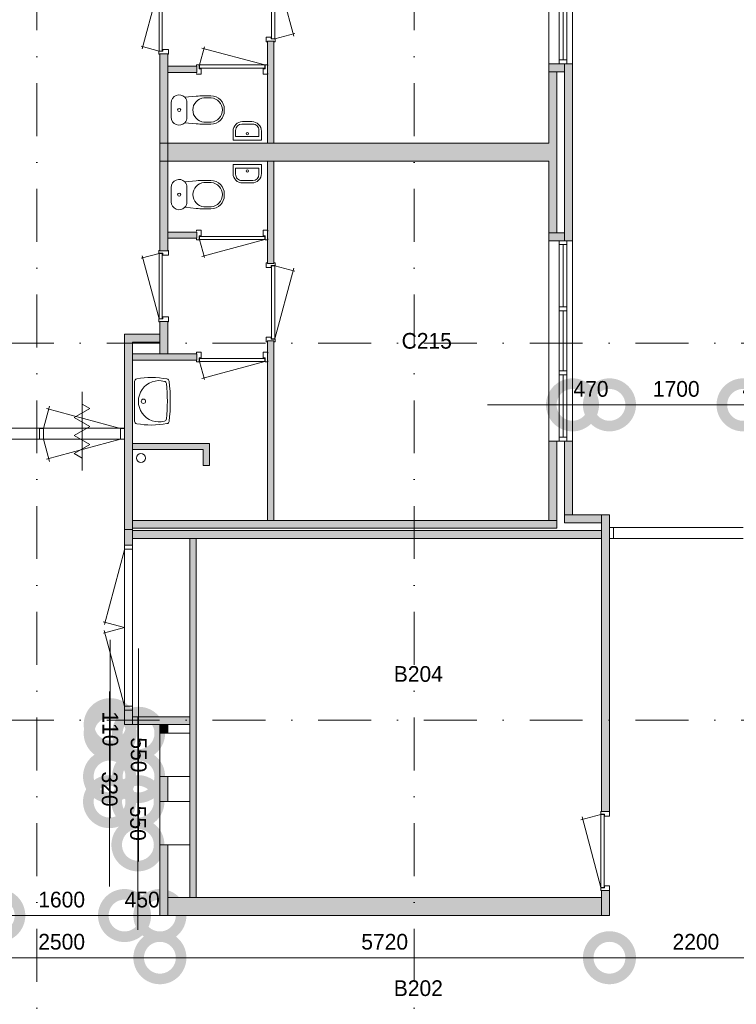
# Model space of a CAD drawing. Header units: millimetres. Extents: x -8493 to 75607, y -19302 to 56340.
# Tile 16 of 40: x 4031 to 13149, y 9078 to 21611. Entities that reach past the tile are written whole.
import ezdxf
from ezdxf.enums import TextEntityAlignment as Align

# ---------------------------------------------------------------- set-up
doc = ezdxf.new("R2010")
doc.units = ezdxf.units.MM
doc.header["$PDMODE"] = 3
doc.header["$PDSIZE"] = 1
doc.linetypes.add('DGN4', pattern=[1345.6, 672.8, -336.4, 0, -336.4])
for name, color, linetype in [('12', 7, 'Continuous'), ('16', 7, 'Continuous'), ('17', 7, 'Continuous'), ('30', 7, 'Continuous'), ('31', 7, 'Continuous'), ('32', 7, 'Continuous'), ('33', 7, 'Continuous'), ('40', 7, 'Continuous'), ('48', 7, 'Continuous'), ('56', 7, 'Continuous'), ('58', 7, 'Continuous'), ('62', 7, 'Continuous')]:
    doc.layers.add(name, color=color, linetype=linetype)
doc.styles.add('dgn003', font='dgn003.shx')
doc.styles.get("Standard").update_dxf_attribs({"font": 'arial.ttf'})
doc.dimstyles.get("Standard").update_dxf_attribs({"dimtxt": 0.18, "dimasz": 0.18, "dimexe": 0.18, "dimexo": 0.0625, "dimgap": 0.09, "dimtad": 0, "dimtih": 1, "dimtoh": 1, "dimdec": 4, "dimzin": 0, "dimdsep": 46, "dimtxsty": 'Standard', "dimcen": 0.09, "dimadec": 0, "dimazin": 0, "dimtfac": 1, "dimtdec": 4, "dimtofl": 0, "dimtmove": 0, "dimatfit": 3, "dimfxl": 1, "dimtolj": 1, "dimtzin": 0, "dimarcsym": 0})

# ---------------------------------------------------------------- blocks, each defined once
blk = doc.blocks.new('830R10185')
at = {"layer": '33', "color": 1, "linetype": 'Continuous', "lineweight": 0}
for p, q in [((-108, 868), (-322.82, 66.28)), ((-108, 38), (-336.87, 99.32))]:
    blk.add_line(p, q, dxfattribs=at)
at = {"layer": '33', "color": 92, "linetype": 'Continuous', "lineweight": 13, "true_color": 0x00e100, "flags": 128}
for points in [[(-100, 906), (-111, 906), (-111, 871), (-61, 871), (-61, 846), (11, 846), (11, 906), (0, 906)], [(-100, 0), (-111, 0), (-111, 35), (-61, 35), (-61, 60), (11, 60), (11, 0), (0, 0)]]:
    blk.add_lwpolyline(points, dxfattribs=at)
at = {"layer": '33', "color": 2, "linetype": 'Continuous', "lineweight": 13, "true_color": 0xf0f000, "flags": 128}
blk.add_lwpolyline([(-108, 868), (-108, 38), (-68, 38), (-68, 868), (-108, 868)], dxfattribs=at)
blk = doc.blocks.new('CLOS0261')
at = {"layer": '40', "color": 7, "linetype": 'Continuous', "lineweight": 0}
for p, q in [((528, 155), (436, 155)), ((220, 92), (220, -93)), ((670, 1), (670, -1)), ((528, -155), (436, -155))]:
    blk.add_line(p, q, dxfattribs=at)
at = {"layer": '40', "color": 7, "linetype": 'Continuous', "lineweight": 0, "flags": 128}
for points in [[(338, 176), (192, 162), (192, 162, 0.674333), (20, 92), (20, 92), (20, -93), (20, -93, 0.674333), (192, -162), (192, -162), (338, -176), (338, -176, 0.023285), (431, -180), (431, -180), (525, -180), (525, -180, 0.414214), (695, -10), (695, -10), (695, 10), (695, 10, 0.414214), (525, 180), (525, 180), (431, 180), (431, 180, 0.023285), (338, 176)], [(192, 162, -0.194504), (220, 92)], [(220, -93, -0.194504), (192, -162)]]:
    blk.add_lwpolyline(points, format="xyb", dxfattribs=at)
at = {"layer": '40', "color": 7, "linetype": 'Continuous', "lineweight": 0}
blk.add_circle((120, 0), 20, dxfattribs=at)
for centre, start, end in [((450, 0), 94.9264, 265.0736), ((514, 0), 274.9259, 85.0741)]:
    blk.add_arc(centre, 156, start, end, dxfattribs=at)
blk = doc.blocks.new('FT0161')
at = {"layer": '40', "color": 7, "linetype": 'Continuous', "lineweight": 0}
for p, q in [((-180, 135), (-180, 20)), ((149, 65), (149, 144)), ((-180, 20), (180, 20)), ((-149, 65), (149, 65))]:
    blk.add_line(p, q, dxfattribs=at)
at = {"layer": '40', "color": 7, "linetype": 'Continuous', "lineweight": 0, "flags": 128}
for points in [[(60, 255), (-60, 255)], [(-149, 144), (-149, 65)], [(69, 224), (-69, 224)], [(180, 20), (180, 135)]]:
    blk.add_lwpolyline(points, dxfattribs=at)
for points in [[(60, 255, -0.414214), (180, 135)], [(69, 224, -0.414214), (149, 144)]]:
    blk.add_lwpolyline(points, format="xyb", dxfattribs=at)
at = {"layer": '40', "color": 7, "linetype": 'Continuous', "lineweight": 0}
blk.add_circle((1, 101), 15.1, dxfattribs=at)
for centre, radius in [((-60, 135), 120), ((-69, 144), 80)]:
    blk.add_arc(centre, radius, 90, 180, dxfattribs=at)
blk = doc.blocks.new('830R10186')
at = {"layer": '33', "color": 1, "linetype": 'Continuous', "lineweight": 0}
for p, q in [((38, 108), (99.32, 336.87)), ((868, 108), (66.28, 322.82))]:
    blk.add_line(p, q, dxfattribs=at)
at = {"layer": '33', "color": 92, "linetype": 'Continuous', "lineweight": 13, "true_color": 0x00e100, "flags": 128}
for points in [[(0, 100), (0, 111), (35, 111), (35, 61), (60, 61), (60, -11), (0, -11), (0, 0)], [(906, 100), (906, 111), (871, 111), (871, 61), (846, 61), (846, -11), (906, -11), (906, 0)]]:
    blk.add_lwpolyline(points, dxfattribs=at)
at = {"layer": '33', "color": 2, "linetype": 'Continuous', "lineweight": 13, "true_color": 0xf0f000, "flags": 128}
blk.add_lwpolyline([(868, 108), (38, 108), (38, 68), (868, 68), (868, 108)], dxfattribs=at)
blk = doc.blocks.new('930L0962')
at = {"layer": '33', "color": 1, "linetype": 'Continuous', "lineweight": 0}
for p, q in [((98, -38), (338.7, -936.31)), ((98, -968), (353.44, -899.56))]:
    blk.add_line(p, q, dxfattribs=at)
at = {"layer": '33', "color": 92, "linetype": 'Continuous', "lineweight": 13, "true_color": 0x00e100, "flags": 128}
for points in [[(90, 0), (101, 0), (101, -35), (51, -35), (51, -60), (-11, -60), (-11, 0), (0, 0)], [(90, -1006), (101, -1006), (101, -971), (51, -971), (51, -946), (-11, -946), (-11, -1006), (0, -1006)]]:
    blk.add_lwpolyline(points, dxfattribs=at)
at = {"layer": '33', "color": 2, "linetype": 'Continuous', "lineweight": 13, "true_color": 0xf0f000, "flags": 128}
blk.add_lwpolyline([(98, -968), (98, -38), (58, -38), (58, -968), (98, -968)], dxfattribs=at)
blk = doc.blocks.new('WT0162')
at = {"layer": '40', "color": 7, "linetype": 'Continuous', "lineweight": 0}
blk.add_line((20, -253), (20, 253), dxfattribs=at)
blk.add_circle((133, 0), 28.1, dxfattribs=at)
for centre, radius, start, end in [((53, 253), 33, 100.0027, 180), ((236, -766), 1068, 79.4486, 100.2017), ((332, 0), 263, 74.8667, 285.1333), ((392, 222), 33, 6.0418, 74.8667), ((426, 252), 33, 6.8575, 79.6545), ((-1669, 0), 2144, 353.1425, 6.8575), ((-1707, 0), 2144, 353.9582, 6.0418), ((392, -222), 33, 285.1333, 353.9582), ((53, -253), 33, 180, 259.9973), ((236, 766), 1068, 259.7983, 280.5514), ((426, -252), 33, 280.3455, 353.1425)]:
    blk.add_arc(centre, radius, start, end, dxfattribs=at)
blk = doc.blocks.new('830R10187')
at = {"layer": '33', "color": 1, "linetype": 'Continuous', "lineweight": 0}
for p, q in [((38, -108), (99.32, -336.87)), ((868, -108), (66.28, -322.82))]:
    blk.add_line(p, q, dxfattribs=at)
at = {"layer": '33', "color": 92, "linetype": 'Continuous', "lineweight": 13, "true_color": 0x00e100, "flags": 128}
for points in [[(0, -100), (0, -111), (35, -111), (35, -61), (60, -61), (60, 11), (0, 11), (0, 0)], [(906, -100), (906, -111), (871, -111), (871, -61), (846, -61), (846, 11), (906, 11), (906, 0)]]:
    blk.add_lwpolyline(points, dxfattribs=at)
at = {"layer": '33', "color": 2, "linetype": 'Continuous', "lineweight": 13, "true_color": 0xf0f000, "flags": 128}
blk.add_lwpolyline([(868, -108), (38, -108), (38, -68), (868, -68), (868, -108)], dxfattribs=at)
blk = doc.blocks.new('830R10188')
at = {"layer": '33', "color": 1, "linetype": 'Continuous', "lineweight": 0}
for p, q in [((-108, -38), (-336.87, -99.32)), ((-108, -868), (-322.82, -66.28))]:
    blk.add_line(p, q, dxfattribs=at)
at = {"layer": '33', "color": 92, "linetype": 'Continuous', "lineweight": 13, "true_color": 0x00e100, "flags": 128}
for points in [[(-100, 0), (-111, 0), (-111, -35), (-61, -35), (-61, -60), (11, -60), (11, 0), (0, 0)], [(-100, -906), (-111, -906), (-111, -871), (-61, -871), (-61, -846), (11, -846), (11, -906), (0, -906)]]:
    blk.add_lwpolyline(points, dxfattribs=at)
at = {"layer": '33', "color": 2, "linetype": 'Continuous', "lineweight": 13, "true_color": 0xf0f000, "flags": 128}
blk.add_lwpolyline([(-108, -868), (-108, -38), (-68, -38), (-68, -868), (-108, -868)], dxfattribs=at)
blk = doc.blocks.new('CLOS0262')
at = {"layer": '40', "color": 7, "linetype": 'Continuous', "lineweight": 0}
for p, q in [((528, 155), (436, 155)), ((220, -92), (220, 92)), ((670, -1), (670, 1)), ((528, -155), (436, -155))]:
    blk.add_line(p, q, dxfattribs=at)
at = {"layer": '40', "color": 7, "linetype": 'Continuous', "lineweight": 0, "flags": 128}
for points in [[(338, -176), (192, -162), (192, -162, -0.674333), (20, -92), (20, -92), (20, 92), (20, 92, -0.674333), (192, 162), (192, 162), (338, 176), (338, 176, -0.023285), (431, 180), (431, 180), (525, 180), (525, 180, -0.414214), (695, 10), (695, 10), (695, -10), (695, -10, -0.414214), (525, -180), (525, -180), (431, -180), (431, -180, -0.023285), (338, -176)], [(437, -155, -0.917514), (437, 155)], [(528, 155, -0.917521), (528, -155)]]:
    blk.add_lwpolyline(points, format="xyb", dxfattribs=at)
at = {"layer": '40', "color": 7, "linetype": 'Continuous', "lineweight": 0}
blk.add_circle((120, 0), 20, dxfattribs=at)
for centre, start, end in [((120, 92), 0, 44.0273), ((120, -92), 315.9727, 0)]:
    blk.add_arc(centre, 100, start, end, dxfattribs=at)
blk = doc.blocks.new('FT0162')
at = {"layer": '40', "color": 7, "linetype": 'Continuous', "lineweight": 0}
for p, q in [((-180, -135), (-180, -20)), ((-180, -20), (180, -20)), ((-149, -65), (149, -65)), ((149, -65), (149, -144))]:
    blk.add_line(p, q, dxfattribs=at)
at = {"layer": '40', "color": 7, "linetype": 'Continuous', "lineweight": 0, "flags": 128}
for points in [[(-149, -144), (-149, -65)], [(180, -20), (180, -135)], [(69, -224), (-69, -224)], [(60, -255), (-60, -255)]]:
    blk.add_lwpolyline(points, dxfattribs=at)
for points in [[(-60, -255, -0.414214), (-180, -135)], [(-69, -224, -0.414214), (-149, -144)]]:
    blk.add_lwpolyline(points, format="xyb", dxfattribs=at)
at = {"layer": '40', "color": 7, "linetype": 'Continuous', "lineweight": 0}
blk.add_circle((1, -101), 15.1, dxfattribs=at)
for centre, radius in [((60, -135), 120), ((69, -144), 80)]:
    blk.add_arc(centre, radius, 270, 0, dxfattribs=at)
blk = doc.blocks.new('830R10189')
at = {"layer": '33', "color": 1, "linetype": 'Continuous', "lineweight": 0}
for p, q in [((38, -108), (99.32, -336.87)), ((868, -108), (66.28, -322.82))]:
    blk.add_line(p, q, dxfattribs=at)
at = {"layer": '33', "color": 92, "linetype": 'Continuous', "lineweight": 13, "true_color": 0x00e100, "flags": 128}
for points in [[(0, -100), (0, -111), (35, -111), (35, -61), (60, -61), (60, 11), (0, 11), (0, 0)], [(906, -100), (906, -111), (871, -111), (871, -61), (846, -61), (846, 11), (906, 11), (906, 0)]]:
    blk.add_lwpolyline(points, dxfattribs=at)
at = {"layer": '33', "color": 2, "linetype": 'Continuous', "lineweight": 13, "true_color": 0xf0f000, "flags": 128}
blk.add_lwpolyline([(868, -108), (38, -108), (38, -68), (868, -68), (868, -108)], dxfattribs=at)
blk = doc.blocks.new('930L0963')
at = {"layer": '33', "color": 1, "linetype": 'Continuous', "lineweight": 0}
for p, q in [((98, 968), (353.44, 899.56)), ((98, 38), (338.7, 936.31))]:
    blk.add_line(p, q, dxfattribs=at)
at = {"layer": '33', "color": 92, "linetype": 'Continuous', "lineweight": 13, "true_color": 0x00e100, "flags": 128}
for points in [[(90, 1006), (101, 1006), (101, 971), (51, 971), (51, 946), (-11, 946), (-11, 1006), (0, 1006)], [(90, 0), (101, 0), (101, 35), (51, 35), (51, 60), (-11, 60), (-11, 0), (0, 0)]]:
    blk.add_lwpolyline(points, dxfattribs=at)
at = {"layer": '33', "color": 2, "linetype": 'Continuous', "lineweight": 13, "true_color": 0xf0f000, "flags": 128}
blk.add_lwpolyline([(98, 968), (98, 38), (58, 38), (58, 968), (98, 968)], dxfattribs=at)
blk = doc.blocks.new('930L0964')
at = {"layer": '33', "color": 1, "linetype": 'Continuous', "lineweight": 0}
for p, q in [((-98, 968), (-353.44, 899.56)), ((-98, 38), (-338.7, 936.31))]:
    blk.add_line(p, q, dxfattribs=at)
at = {"layer": '33', "color": 92, "linetype": 'Continuous', "lineweight": 13, "true_color": 0x00e100, "flags": 128}
for points in [[(-90, 1006), (-101, 1006), (-101, 971), (-51, 971), (-51, 946), (11, 946), (11, 1006), (0, 1006)], [(-90, 0), (-101, 0), (-101, 35), (-51, 35), (-51, 60), (11, 60), (11, 0), (0, 0)]]:
    blk.add_lwpolyline(points, dxfattribs=at)
at = {"layer": '33', "color": 2, "linetype": 'Continuous', "lineweight": 13, "true_color": 0xf0f000, "flags": 128}
blk.add_lwpolyline([(-98, 968), (-98, 38), (-58, 38), (-58, 968), (-98, 968)], dxfattribs=at)
blk = doc.blocks.new('_DotSmall')
at = {"color": 0, "linetype": 'ByBlock', "const_width": 0.5}
blk.add_lwpolyline([(-0.0625, 0, 1), (0.0625, 0, 1)], format="xyb", close=True, dxfattribs=at)
blk = doc.blocks.new('*D3768')
at = {"layer": '58', "color": 3, "linetype": 'Continuous', "lineweight": 0, "transparency": 16777216}
for p, q in [((13235, 16708), (12155, 16708)), ((13235, 16708), (13665, 16708)), ((13665, 16708), (14745, 16708))]:
    blk.add_line(p, q, dxfattribs=at)
at = {"layer": 'Defpoints', "color": 0, "linetype": 'Continuous', "transparency": 16777216}
for p in [(13665, 16708), (13235, 15308), (13665, 15308)]:
    blk.add_point(p, dxfattribs=at)
at = {"layer": '58', "color": 3, "linetype": 'Continuous', "lineweight": 0, "transparency": 16777216, "xscale": 1080, "yscale": 1080, "zscale": 1080}
blk.add_blockref('_DotSmall', (13235, 16708), dxfattribs=at)
at = {"layer": '58', "color": 3, "linetype": 'Continuous', "lineweight": 0, "transparency": 16777216, "xscale": 1080, "yscale": 1080, "zscale": 1080, "rotation": 180}
blk.add_blockref('_DotSmall', (13665, 16708), dxfattribs=at)
at = {"layer": '58', "color": 3, "linetype": 'Continuous', "lineweight": 0, "transparency": 16777216, "insert": (13450, 16910), "char_height": 200, "attachment_point": 5, "style": 'dgn003'}
blk.add_mtext('\\A1;430', dxfattribs=at)
blk = doc.blocks.new('*D3769')
at = {"layer": '58', "color": 3, "linetype": 'Continuous', "lineweight": 0, "transparency": 16777216}
blk.add_line((11535, 16708), (13235, 16708), dxfattribs=at)
at = {"layer": 'Defpoints', "color": 0, "linetype": 'Continuous', "transparency": 16777216}
for p in [(13235, 16708), (11535, 15308), (13235, 15308)]:
    blk.add_point(p, dxfattribs=at)
at = {"layer": '58', "color": 3, "linetype": 'Continuous', "lineweight": 0, "transparency": 16777216, "xscale": 1080, "yscale": 1080, "zscale": 1080, "rotation": 180}
blk.add_blockref('_DotSmall', (11535, 16708), dxfattribs=at)
at = {"layer": '58', "color": 3, "linetype": 'Continuous', "lineweight": 0, "transparency": 16777216, "xscale": 1080, "yscale": 1080, "zscale": 1080}
blk.add_blockref('_DotSmall', (13235, 16708), dxfattribs=at)
at = {"layer": '58', "color": 3, "linetype": 'Continuous', "lineweight": 0, "transparency": 16777216, "insert": (12385, 16910), "char_height": 200, "attachment_point": 5, "style": 'dgn003'}
blk.add_mtext('\\A1;1700', dxfattribs=at)
blk = doc.blocks.new('*D3770')
at = {"layer": '58', "color": 3, "linetype": 'Continuous', "lineweight": 0, "transparency": 16777216}
for p, q in [((11065, 16708), (9985, 16708)), ((11535, 16708), (11065, 16708)), ((11535, 16708), (12615, 16708))]:
    blk.add_line(p, q, dxfattribs=at)
at = {"layer": 'Defpoints', "color": 0, "linetype": 'Continuous', "transparency": 16777216}
for p in [(11065, 16708), (11065, 15308), (11535, 15308)]:
    blk.add_point(p, dxfattribs=at)
at = {"layer": '58', "color": 3, "linetype": 'Continuous', "lineweight": 0, "transparency": 16777216, "xscale": 1080, "yscale": 1080, "zscale": 1080}
blk.add_blockref('_DotSmall', (11065, 16708), dxfattribs=at)
at = {"layer": '58', "color": 3, "linetype": 'Continuous', "lineweight": 0, "transparency": 16777216, "xscale": 1080, "yscale": 1080, "zscale": 1080, "rotation": 180}
blk.add_blockref('_DotSmall', (11535, 16708), dxfattribs=at)
at = {"layer": '58', "color": 3, "linetype": 'Continuous', "lineweight": 0, "transparency": 16777216, "insert": (11300, 16910), "char_height": 200, "attachment_point": 5, "style": 'dgn003'}
blk.add_mtext('\\A1;470', dxfattribs=at)
blk = doc.blocks.new('*D3774')
at = {"layer": '58', "color": 3, "linetype": 'Continuous', "lineweight": 0, "transparency": 16777216}
blk.add_line((5815, 9671), (3315, 9671), dxfattribs=at)
at = {"layer": 'Defpoints', "color": 0, "linetype": 'Continuous', "transparency": 16777216}
for p in [(3315, 10586), (5815, 10586), (3315, 9671)]:
    blk.add_point(p, dxfattribs=at)
at = {"layer": '58', "color": 3, "linetype": 'Continuous', "lineweight": 0, "transparency": 16777216, "xscale": 1080, "yscale": 1080, "zscale": 1080, "rotation": 180}
blk.add_blockref('_DotSmall', (3315, 9671), dxfattribs=at)
at = {"layer": '58', "color": 3, "linetype": 'Continuous', "lineweight": 0, "transparency": 16777216, "xscale": 1080, "yscale": 1080, "zscale": 1080}
blk.add_blockref('_DotSmall', (5815, 9671), dxfattribs=at)
at = {"layer": '58', "color": 3, "linetype": 'Continuous', "lineweight": 0, "transparency": 16777216, "insert": (4565, 9873), "char_height": 200, "attachment_point": 5, "style": 'dgn003'}
blk.add_mtext('\\A1;2500', dxfattribs=at)
blk = doc.blocks.new('*D3775')
at = {"layer": '58', "color": 3, "linetype": 'Continuous', "lineweight": 0, "transparency": 16777216}
for p, q in [((3315, 10208), (2235, 10208)), ((3315, 10208), (3765, 10208)), ((3765, 10208), (4845, 10208))]:
    blk.add_line(p, q, dxfattribs=at)
at = {"layer": 'Defpoints', "color": 0, "linetype": 'Continuous', "transparency": 16777216}
for p in [(3315, 12638), (3765, 12638), (3765, 10208)]:
    blk.add_point(p, dxfattribs=at)
at = {"layer": '58', "color": 3, "linetype": 'Continuous', "lineweight": 0, "transparency": 16777216, "xscale": 1080, "yscale": 1080, "zscale": 1080}
blk.add_blockref('_DotSmall', (3315, 10208), dxfattribs=at)
at = {"layer": '58', "color": 3, "linetype": 'Continuous', "lineweight": 0, "transparency": 16777216, "xscale": 1080, "yscale": 1080, "zscale": 1080, "rotation": 180}
blk.add_blockref('_DotSmall', (3765, 10208), dxfattribs=at)
at = {"layer": '58', "color": 3, "linetype": 'Continuous', "lineweight": 0, "transparency": 16777216, "insert": (3540, 10410), "char_height": 200, "attachment_point": 5, "style": 'dgn003'}
blk.add_mtext('\\A1;450', dxfattribs=at)
blk = doc.blocks.new('*D3776')
at = {"layer": '58', "color": 3, "linetype": 'Continuous', "lineweight": 0, "transparency": 16777216}
blk.add_line((5365, 10208), (3765, 10208), dxfattribs=at)
at = {"layer": 'Defpoints', "color": 0, "linetype": 'Continuous', "transparency": 16777216}
for p in [(3765, 12638), (5365, 12638), (3765, 10208)]:
    blk.add_point(p, dxfattribs=at)
at = {"layer": '58', "color": 3, "linetype": 'Continuous', "lineweight": 0, "transparency": 16777216, "xscale": 1080, "yscale": 1080, "zscale": 1080, "rotation": 180}
blk.add_blockref('_DotSmall', (3765, 10208), dxfattribs=at)
at = {"layer": '58', "color": 3, "linetype": 'Continuous', "lineweight": 0, "transparency": 16777216, "xscale": 1080, "yscale": 1080, "zscale": 1080}
blk.add_blockref('_DotSmall', (5365, 10208), dxfattribs=at)
at = {"layer": '58', "color": 3, "linetype": 'Continuous', "lineweight": 0, "transparency": 16777216, "insert": (4565, 10410), "char_height": 200, "attachment_point": 5, "style": 'dgn003'}
blk.add_mtext('\\A1;1600', dxfattribs=at)
blk = doc.blocks.new('*D3777')
at = {"layer": '58', "color": 3, "linetype": 'Continuous', "lineweight": 0, "transparency": 16777216}
for p, q in [((5365, 10208), (4285, 10208)), ((5365, 10208), (5815, 10208)), ((5815, 10208), (6895, 10208))]:
    blk.add_line(p, q, dxfattribs=at)
at = {"layer": 'Defpoints', "color": 0, "linetype": 'Continuous', "transparency": 16777216}
for p in [(5365, 12638), (5815, 12638), (5815, 10208)]:
    blk.add_point(p, dxfattribs=at)
at = {"layer": '58', "color": 3, "linetype": 'Continuous', "lineweight": 0, "transparency": 16777216, "xscale": 1080, "yscale": 1080, "zscale": 1080}
blk.add_blockref('_DotSmall', (5365, 10208), dxfattribs=at)
at = {"layer": '58', "color": 3, "linetype": 'Continuous', "lineweight": 0, "transparency": 16777216, "xscale": 1080, "yscale": 1080, "zscale": 1080, "rotation": 180}
blk.add_blockref('_DotSmall', (5815, 10208), dxfattribs=at)
at = {"layer": '58', "color": 3, "linetype": 'Continuous', "lineweight": 0, "transparency": 16777216, "insert": (5590, 10410), "char_height": 200, "attachment_point": 5, "style": 'dgn003'}
blk.add_mtext('\\A1;450', dxfattribs=at)
blk = doc.blocks.new('*D3778')
at = {"layer": '58', "color": 3, "linetype": 'Continuous', "lineweight": 0, "transparency": 16777216}
blk.add_line((11535, 9671), (5815, 9671), dxfattribs=at)
at = {"layer": 'Defpoints', "color": 0, "linetype": 'Continuous', "transparency": 16777216}
for p in [(5815, 10586), (11535, 10586), (5815, 9671)]:
    blk.add_point(p, dxfattribs=at)
at = {"layer": '58', "color": 3, "linetype": 'Continuous', "lineweight": 0, "transparency": 16777216, "xscale": 1080, "yscale": 1080, "zscale": 1080, "rotation": 180}
blk.add_blockref('_DotSmall', (5815, 9671), dxfattribs=at)
at = {"layer": '58', "color": 3, "linetype": 'Continuous', "lineweight": 0, "transparency": 16777216, "xscale": 1080, "yscale": 1080, "zscale": 1080}
blk.add_blockref('_DotSmall', (11535, 9671), dxfattribs=at)
at = {"layer": '58', "color": 3, "linetype": 'Continuous', "lineweight": 0, "transparency": 16777216, "insert": (8675, 9873), "char_height": 200, "attachment_point": 5, "style": 'dgn003'}
blk.add_mtext('\\A1;5720', dxfattribs=at)
blk = doc.blocks.new('*D3779')
at = {"layer": '58', "color": 3, "linetype": 'Continuous', "lineweight": 0, "transparency": 16777216}
blk.add_line((13735, 9671), (11535, 9671), dxfattribs=at)
at = {"layer": 'Defpoints', "color": 0, "linetype": 'Continuous', "transparency": 16777216}
for p in [(11535, 10586), (13735, 10586), (11535, 9671)]:
    blk.add_point(p, dxfattribs=at)
at = {"layer": '58', "color": 3, "linetype": 'Continuous', "lineweight": 0, "transparency": 16777216, "xscale": 1080, "yscale": 1080, "zscale": 1080, "rotation": 180}
blk.add_blockref('_DotSmall', (11535, 9671), dxfattribs=at)
at = {"layer": '58', "color": 3, "linetype": 'Continuous', "lineweight": 0, "transparency": 16777216, "xscale": 1080, "yscale": 1080, "zscale": 1080}
blk.add_blockref('_DotSmall', (13735, 9671), dxfattribs=at)
at = {"layer": '58', "color": 3, "linetype": 'Continuous', "lineweight": 0, "transparency": 16777216, "insert": (12635, 9873), "char_height": 200, "attachment_point": 5, "style": 'dgn003'}
blk.add_mtext('\\A1;2200', dxfattribs=at)
blk = doc.blocks.new('79B1035')
at = {"layer": '12', "color": 7, "linetype": 'Continuous', "lineweight": 0}
blk.add_line((0, 500.48), (0, -500.5), dxfattribs=at)
at = {"layer": '12', "color": 92, "linetype": 'Continuous', "lineweight": 0, "true_color": 0x00e100}
for p, q in [((-100.18, 173.68), (97.62, 287.88)), ((97.62, 287.88), (0, 344.24)), ((100.18, 58), (-100.18, 173.68)), ((-100.18, -57.68), (100.18, 58)), ((97.62, -171.88), (-100.18, -57.68)), ((-100.02, -285.98), (97.62, -171.88)), ((0, -343.72), (-100.02, -285.98))]:
    blk.add_line(p, q, dxfattribs=at)
blk = doc.blocks.new('*D3820')
at = {"layer": '58', "color": 3, "linetype": 'Continuous', "lineweight": 0, "transparency": 16777216}
for p, q in [((5182.94, 12637.77), (5182.94, 13717.77)), ((5182.94, 12527.77), (5182.94, 12637.77)), ((5182.94, 12527.77), (5182.94, 11447.77))]:
    blk.add_line(p, q, dxfattribs=at)
at = {"layer": 'Defpoints', "color": 0, "linetype": 'Continuous', "transparency": 16777216}
for p in [(5182.94, 12637.77), (5814.76, 12637.77), (5814.76, 12527.77)]:
    blk.add_point(p, dxfattribs=at)
at = {"layer": '58', "color": 3, "linetype": 'Continuous', "lineweight": 0, "transparency": 16777216, "xscale": 1080, "yscale": 1080, "zscale": 1080}
for p, rotation in [((5182.94, 12637.77), 270), ((5182.94, 12527.77), 90)]:
    blk.add_blockref('_DotSmall', p, dxfattribs=dict(at, rotation=rotation))
at = {"layer": '58', "color": 3, "linetype": 'Continuous', "lineweight": 0, "transparency": 16777216, "insert": (5182.94, 12582.77), "char_height": 200, "attachment_point": 5, "rotation": 270, "style": 'dgn003'}
blk.add_mtext('\\A1;110', dxfattribs=at)
blk = doc.blocks.new('*D3821')
at = {"layer": '58', "color": 3, "linetype": 'Continuous', "lineweight": 0, "transparency": 16777216}
for p, q in [((5543.83, 12527.77), (5543.83, 13607.77)), ((5543.83, 11977.77), (5543.83, 12527.77)), ((5543.83, 11977.77), (5543.83, 10897.77))]:
    blk.add_line(p, q, dxfattribs=at)
at = {"layer": 'Defpoints', "color": 0, "linetype": 'Continuous', "transparency": 16777216}
for p in [(5543.83, 12527.77), (5814.76, 12527.77), (5814.76, 11977.77)]:
    blk.add_point(p, dxfattribs=at)
at = {"layer": '58', "color": 3, "linetype": 'Continuous', "lineweight": 0, "transparency": 16777216, "xscale": 1080, "yscale": 1080, "zscale": 1080}
for p, rotation in [((5543.83, 12527.77), 270), ((5543.83, 11977.77), 90)]:
    blk.add_blockref('_DotSmall', p, dxfattribs=dict(at, rotation=rotation))
at = {"layer": '58', "color": 3, "linetype": 'Continuous', "lineweight": 0, "transparency": 16777216, "insert": (5543.83, 12252.77), "char_height": 200, "attachment_point": 5, "rotation": 270, "style": 'dgn003'}
blk.add_mtext('\\A1;550', dxfattribs=at)
blk = doc.blocks.new('*D3822')
at = {"layer": '58', "color": 3, "linetype": 'Continuous', "lineweight": 0, "transparency": 16777216}
for p, q in [((5174.54, 11977.77), (5174.54, 13057.77)), ((5174.54, 11657.77), (5174.54, 11977.77)), ((5174.54, 11657.77), (5174.54, 10577.77))]:
    blk.add_line(p, q, dxfattribs=at)
at = {"layer": 'Defpoints', "color": 0, "linetype": 'Continuous', "transparency": 16777216}
for p in [(5174.54, 11977.77), (5814.76, 11977.77), (5814.76, 11657.77)]:
    blk.add_point(p, dxfattribs=at)
at = {"layer": '58', "color": 3, "linetype": 'Continuous', "lineweight": 0, "transparency": 16777216, "xscale": 1080, "yscale": 1080, "zscale": 1080}
for p, rotation in [((5174.54, 11977.77), 270), ((5174.54, 11657.77), 90)]:
    blk.add_blockref('_DotSmall', p, dxfattribs=dict(at, rotation=rotation))
at = {"layer": '58', "color": 3, "linetype": 'Continuous', "lineweight": 0, "transparency": 16777216, "insert": (5174.54, 11817.77), "char_height": 200, "attachment_point": 5, "rotation": 270, "style": 'dgn003'}
blk.add_mtext('\\A1;320', dxfattribs=at)
blk = doc.blocks.new('*D3823')
at = {"layer": '58', "color": 3, "linetype": 'Continuous', "lineweight": 0, "transparency": 16777216}
for p, q in [((5535.43, 11657.77), (5535.43, 12737.77)), ((5535.43, 11107.77), (5535.43, 11657.77)), ((5535.43, 11107.77), (5535.43, 10027.77))]:
    blk.add_line(p, q, dxfattribs=at)
at = {"layer": 'Defpoints', "color": 0, "linetype": 'Continuous', "transparency": 16777216}
for p in [(5535.43, 11657.77), (5814.76, 11657.77), (5814.76, 11107.77)]:
    blk.add_point(p, dxfattribs=at)
at = {"layer": '58', "color": 3, "linetype": 'Continuous', "lineweight": 0, "transparency": 16777216, "xscale": 1080, "yscale": 1080, "zscale": 1080}
for p, rotation in [((5535.43, 11657.77), 270), ((5535.43, 11107.77), 90)]:
    blk.add_blockref('_DotSmall', p, dxfattribs=dict(at, rotation=rotation))
at = {"layer": '58', "color": 3, "linetype": 'Continuous', "lineweight": 0, "transparency": 16777216, "insert": (5535.43, 11382.77), "char_height": 200, "attachment_point": 5, "rotation": 270, "style": 'dgn003'}
blk.add_mtext('\\A1;550', dxfattribs=at)

msp = doc.modelspace()

# ---------------------------------------------------------------- hatches: boundary and pattern name
at = {"layer": '62'}
for color, points in [(9, [(7184.76, 21337.77), (7184.76, 20037.77), (7264.76, 20037.77), (7264.76, 21337.77)]), (7, [(5914.76, 21177.77), (5914.76, 19807.77), (5814.76, 19807.77), (5814.76, 21177.77)]), (9, [(6284.76, 21017.77), (6284.76, 20937.77), (5914.76, 20937.77), (5914.76, 21017.77)]), (9, [(10864.76, 20947.77), (10764.76, 20947.77), (10764.76, 20037.77), (5914.76, 20037.77), (5914.76, 19807.77), (10764.76, 19807.77), (10764.76, 18897.77), (10864.76, 18897.77)]), (7, [(10764.76, 21047.77), (10764.76, 20947.77), (10964.76, 20947.77), (10964.76, 21047.77)]), (7, [(10964.76, 21047.77), (10964.76, 18797.77), (11064.76, 18797.77), (11064.76, 21047.77)]), (7, [(5914.76, 18667.77), (5914.76, 20037.77), (5814.76, 20037.77), (5814.76, 18667.77)]), (9, [(7184.76, 18507.77), (7184.76, 19807.77), (7264.76, 19807.77), (7264.76, 18507.77)]), (9, [(6284.76, 18827.77), (6284.76, 18907.77), (5914.76, 18907.77), (5914.76, 18827.77)]), (7, [(10764.76, 18797.77), (10764.76, 18897.77), (10964.76, 18897.77), (10964.76, 18797.77)]), (7, [(5914.76, 17357.77), (5914.76, 17767.77), (5814.76, 17767.77), (5814.76, 17357.77)]), (7, [(5364.76, 15122.77), (5464.76, 15122.77), (5464.76, 17507.77), (5814.76, 17507.77), (5814.76, 17607.77), (5364.76, 17607.77)]), (7, [(7184.76, 15237.77), (7184.76, 17522.77), (7264.76, 17522.77), (7264.76, 15237.77)]), (9, [(6284.76, 17277.77), (6284.76, 17357.77), (5464.76, 17357.77), (5464.76, 17277.77)]), (9, [(6364.76, 15937.77), (6444.76, 15937.77), (6444.76, 16217.77), (5464.76, 16217.77), (5464.76, 16137.77), (6364.76, 16137.77)]), (9, [(10764.76, 16247.77), (10864.76, 16247.77), (10864.76, 15237.77), (10764.76, 15237.77)]), (7, [(10964.76, 16247.77), (11064.76, 16247.77), (11064.76, 15307.77), (10964.76, 15307.77)]), (7, [(10964.76, 15207.77), (11434.76, 15207.77), (11434.76, 15307.77), (10964.76, 15307.77)]), (7, [(11434.76, 15307.77), (11534.76, 15307.77), (11534.76, 11533.77), (11434.76, 11533.77)]), (9, [(5464.76, 15237.77), (10864.76, 15237.77), (10864.76, 15137.77), (5464.76, 15137.77)]), (7, [(5464.76, 14922.77), (5364.76, 14922.77), (5364.76, 15122.77), (5464.76, 15122.77)]), (7, [(11434.76, 15107.77), (5464.76, 15107.77), (5464.76, 15007.77), (11434.76, 15007.77)]), (7, [(6194.76, 15007.77), (6274.76, 15007.77), (6274.76, 10437.77), (6194.76, 10437.77)]), (7, [(5464.76, 12822.77), (5364.76, 12822.77), (5364.76, 12637.77), (5464.76, 12637.77)]), (7, [(6194.76, 12637.77), (5464.76, 12637.77), (5464.76, 12737.77), (6194.76, 12737.77)]), (7, [(5914.76, 12527.77), (5814.76, 12527.77), (5814.76, 12637.77), (5914.76, 12637.77)]), (7, [(5914.76, 11657.77), (5814.76, 11657.77), (5814.76, 11977.77), (5914.76, 11977.77)]), (7, [(5914.76, 11107.77), (5914.76, 10207.77), (5814.76, 10207.77), (5814.76, 11107.77)]), (7, [(11534.76, 10207.77), (11434.76, 10207.77), (11434.76, 10527.77), (11534.76, 10527.77)]), (9, [(5914.76, 10437.77), (11434.76, 10437.77), (11434.76, 10207.77), (5914.76, 10207.77)])]:
    msp.add_hatch(color=color, dxfattribs=at).paths.add_polyline_path(points)

# ---------------------------------------------------------------- linework, layer by layer
at = {"layer": '16', "color": 92, "linetype": 'Continuous', "lineweight": 0, "true_color": 0x00e100}
msp.add_line((10764.76, 16247.77), (11064.76, 16247.77), dxfattribs=at)
at = {"layer": '16', "color": 92, "linetype": 'Continuous', "lineweight": 0, "true_color": 0x00e100, "flags": 128}
for points in [[(7184.76, 20037.77), (7184.76, 21337.77), (7264.76, 21337.77), (7264.76, 20037.77), (7184.76, 20037.77)], [(5814.76, 21177.77), (5814.76, 19807.77), (5914.76, 19807.77), (5914.76, 21177.77), (5814.76, 21177.77)], [(5914.76, 21017.77), (5914.76, 20937.77), (6284.76, 20937.77), (6284.76, 21017.77), (5914.76, 21017.77)], [(10764.76, 19807.77), (10764.76, 18797.77), (11064.76, 18797.77), (11064.76, 21047.77), (10764.76, 21047.77), (10764.76, 20037.77)], [(10864.76, 19937.77), (10864.76, 18897.77), (10964.76, 18897.77), (10964.76, 20947.77), (10864.76, 20947.77), (10864.76, 19937.77)], [(5814.76, 18667.77), (5814.76, 20037.77), (5914.76, 20037.77), (5914.76, 18667.77), (5814.76, 18667.77)], [(7184.76, 19807.77), (7184.76, 18507.77), (7264.76, 18507.77), (7264.76, 19807.77), (7184.76, 19807.77)], [(5914.76, 18827.77), (5914.76, 18907.77), (6284.76, 18907.77), (6284.76, 18827.77), (5914.76, 18827.77)], [(5814.76, 17357.77), (5814.76, 17767.77), (5914.76, 17767.77), (5914.76, 17357.77), (5814.76, 17357.77)], [(5364.76, 15122.77), (5364.76, 17607.77), (5814.76, 17607.77), (5814.76, 17507.77), (5464.76, 17507.77), (5464.76, 15122.77), (5364.76, 15122.77)], [(7184.76, 17522.77), (7184.76, 15237.77), (7264.76, 15237.77), (7264.76, 17522.77), (7184.76, 17522.77)], [(5464.76, 17277.77), (5464.76, 17357.77), (6284.76, 17357.77), (6284.76, 17277.77), (5464.76, 17277.77)], [(5464.76, 16137.77), (6364.76, 16137.77), (6364.76, 15937.77), (6444.76, 15937.77), (6444.76, 16217.77), (5464.76, 16217.77), (5464.76, 16137.77)], [(6274.76, 10437.77), (6194.76, 10437.77), (6194.76, 15007.77), (6274.76, 15007.77), (6274.76, 10437.77)], [(5814.76, 11107.77), (5814.76, 10207.77), (5914.76, 10207.77), (5914.76, 11107.77), (5814.76, 11107.77)]]:
    msp.add_lwpolyline(points, dxfattribs=at)
at = {"layer": '17', "color": 92, "linetype": 'Continuous', "lineweight": 0, "true_color": 0x00e100}
for p, q in [((10764.76, 20037.77), (5914.76, 20037.77)), ((10764.76, 19807.77), (5914.76, 19807.77)), ((10764.76, 15237.77), (10764.76, 16247.77)), ((10864.76, 15137.77), (10864.76, 16247.77)), ((10964.76, 15207.77), (10964.76, 16247.77)), ((11064.76, 15307.77), (11064.76, 16247.77)), ((11434.76, 15307.77), (11064.76, 15307.77)), ((11434.76, 15307.77), (11434.76, 11533.77)), ((10764.76, 15237.77), (5464.76, 15237.77)), ((11434.76, 15207.77), (10964.76, 15207.77)), ((10864.76, 15137.77), (5464.76, 15137.77)), ((11434.76, 15107.77), (5464.76, 15107.77)), ((11534.76, 15089.15), (11534.76, 11533.77)), ((11434.76, 15007.77), (5464.76, 15007.77)), ((11534.76, 11533.77), (11434.76, 11533.77))]:
    msp.add_line(p, q, dxfattribs=at)
at = {"layer": '17', "color": 92, "linetype": 'Continuous', "lineweight": 0, "true_color": 0x00e100, "flags": 128}
for points in [[(5364.76, 15122.77), (5464.76, 15122.77), (5464.76, 14922.77), (5364.76, 14922.77), (5364.76, 15122.77)], [(5364.76, 12822.77), (5464.76, 12822.77), (5464.76, 12637.77), (5364.76, 12637.77), (5364.76, 12822.77)], [(6194.76, 12637.77), (5464.76, 12637.77), (5464.76, 12737.77), (6194.76, 12737.77), (6194.76, 12637.77)], [(5914.76, 12637.77), (5814.76, 12637.77), (5814.76, 12527.77), (5914.76, 12527.77), (5914.76, 12637.77)], [(5914.76, 11977.77), (5814.76, 11977.77), (5814.76, 11657.77), (5914.76, 11657.77), (5914.76, 11977.77)], [(11434.76, 10527.77), (11534.76, 10527.77), (11534.76, 10207.77), (11434.76, 10207.77), (11434.76, 10527.77)], [(5914.76, 10207.77), (11434.76, 10207.77), (11434.76, 10437.77), (5914.76, 10437.77), (5914.76, 10207.77)]]:
    msp.add_lwpolyline(points, dxfattribs=at)
at = {"layer": '30', "color": 3, "linetype": 'Continuous', "lineweight": 0}
for p, q in [((10764.76, 23597.77), (10764.76, 21047.77)), ((11064.76, 23597.77), (11064.76, 21047.77)), ((10864.76, 18897.77), (10964.76, 18897.77)), ((10764.76, 18797.77), (10764.76, 16247.77)), ((11064.76, 18797.77), (11064.76, 16247.77))]:
    msp.add_line(p, q, dxfattribs=at)
at = {"layer": '31', "color": 3, "linetype": 'Continuous', "lineweight": 0}
for p, q in [((3764.76, 16409.53), (5364.76, 16409.53)), ((3764.76, 16269.53), (5364.76, 16269.53))]:
    msp.add_line(p, q, dxfattribs=at)
at = {"layer": '31', "color": 3, "linetype": 'Continuous', "lineweight": 0, "flags": 128}
for points in [[(5814.76, 11977.77), (6194.76, 11977.77), (6194.76, 12527.77), (5814.76, 12527.77), (5814.76, 11977.77)], [(5814.76, 11107.77), (6194.76, 11107.77), (6194.76, 11657.77), (5814.76, 11657.77), (5814.76, 11107.77)]]:
    msp.add_lwpolyline(points, dxfattribs=at)
at = {"layer": '32', "color": 3, "linetype": 'Continuous', "lineweight": 0}
for p, q in [((10894.76, 21097.77), (10894.76, 23547.77)), ((10994.76, 23547.77), (10994.76, 21047.77)), ((10944.76, 21889.43), (10944.76, 21097.77)), ((10894.76, 16297.77), (10894.76, 18747.77)), ((10894.76, 18747.77), (10994.76, 18747.77)), ((10944.76, 18747.77), (10944.76, 17956.1)), ((10994.76, 18747.77), (10994.76, 16247.77)), ((10944.76, 17906.1), (10944.76, 17139.43)), ((10944.76, 17089.43), (10944.76, 16297.77)), ((11534.76, 15146.77), (13234.76, 15146.77)), ((5364.76, 14922.77), (5364.76, 12822.77)), ((5464.76, 14922.77), (5464.76, 12822.77)), ((11534.76, 15007.77), (13234.76, 15007.77))]:
    msp.add_line(p, q, dxfattribs=at)
at = {"layer": '32', "color": 3, "linetype": 'Continuous', "lineweight": 0, "flags": 128}
for points in [[(10994.76, 21097.77), (10994.76, 21047.77), (10894.76, 21047.77), (10894.76, 21097.77), (10994.76, 21097.77)], [(10994.76, 18797.77), (10994.76, 18747.77), (10894.76, 18747.77), (10894.76, 18797.77), (10994.76, 18797.77)], [(10994.76, 17956.1), (10994.76, 17906.1), (10894.76, 17906.1), (10894.76, 17956.1), (10994.76, 17956.1)], [(10994.76, 17139.43), (10994.76, 17089.43), (10894.76, 17089.43), (10894.76, 17139.43), (10994.76, 17139.43)], [(4284.76, 16408.53), (4334.76, 16408.53), (4334.76, 16269.53), (4284.76, 16269.53), (4284.76, 16408.53)], [(5314.76, 16408.53), (5364.76, 16408.53), (5364.76, 16269.53), (5314.76, 16269.53), (5314.76, 16408.53)], [(10994.76, 16297.77), (10994.76, 16247.77), (10894.76, 16247.77), (10894.76, 16297.77), (10994.76, 16297.77)], [(11584.76, 15146.77), (11534.76, 15146.77), (11534.76, 15007.77), (11584.76, 15007.77), (11584.76, 15146.77)], [(5364.76, 14872.77), (5364.76, 14922.77), (5464.76, 14922.77), (5464.76, 14872.77), (5364.76, 14872.77)], [(5364.76, 12822.77), (5364.76, 12872.77), (5464.76, 12872.77), (5464.76, 12822.77), (5364.76, 12822.77)]]:
    msp.add_lwpolyline(points, dxfattribs=at)
at = {"layer": '33', "color": 1, "linetype": 'Continuous', "lineweight": 0}
for p, q in [((4334.76, 16408.53), (4410.68, 16691.86)), ((5314.76, 16408.53), (4370.82, 16661.46)), ((4334.76, 16269.53), (4410.68, 15986.2)), ((5314.76, 16269.53), (4370.82, 16016.6)), ((5364.76, 14863.39), (5109.67, 13911.39)), ((5364.76, 13872.77), (5094.66, 13945.14)), ((5364.76, 13872.77), (5099.47, 13801.69)), ((5364.76, 12872.77), (5106.56, 13836.39))]:
    msp.add_line(p, q, dxfattribs=at)
at = {"layer": '40', "color": 3, "linetype": 'Continuous', "lineweight": 0}
msp.add_circle((5573.36, 16031.01), 57.46, dxfattribs=at)
at = {"layer": '56', "color": 3, "linetype": 'DGN4', "lineweight": 0}
for p, q in [((4249.76, 50407.77), (4249.76, 1494.98)), ((9049.76, 50407.77), (9049.76, 1494.98)), ((51564.76, 17492.77), (-3435.24, 17492.77)), ((51564.76, 12692.77), (-3435.24, 12692.77))]:
    msp.add_line(p, q, dxfattribs=at)
at = {"layer": '62', "color": 9, "linetype": 'Continuous', "lineweight": 0, "flags": 128}
for points in [[(7184.76, 21337.77), (7184.76, 20037.77), (7264.76, 20037.77), (7264.76, 21337.77), (7184.76, 21337.77)], [(6284.76, 21017.77), (6284.76, 20937.77), (5914.76, 20937.77), (5914.76, 21017.77), (6284.76, 21017.77)], [(10864.76, 20947.77), (10764.76, 20947.77), (10764.76, 20037.77), (5914.76, 20037.77), (5914.76, 19807.77), (10764.76, 19807.77), (10764.76, 18897.77), (10864.76, 18897.77), (10864.76, 20947.77)], [(7184.76, 18507.77), (7184.76, 19807.77), (7264.76, 19807.77), (7264.76, 18507.77), (7184.76, 18507.77)], [(6284.76, 18827.77), (6284.76, 18907.77), (5914.76, 18907.77), (5914.76, 18827.77), (6284.76, 18827.77)], [(6284.76, 17277.77), (6284.76, 17357.77), (5464.76, 17357.77), (5464.76, 17277.77), (6284.76, 17277.77)], [(6364.76, 15937.77), (6444.76, 15937.77), (6444.76, 16217.77), (5464.76, 16217.77), (5464.76, 16137.77), (6364.76, 16137.77), (6364.76, 15937.77)], [(10764.76, 16247.77), (10864.76, 16247.77), (10864.76, 15237.77), (10764.76, 15237.77), (10764.76, 16247.77)], [(5464.76, 15237.77), (10864.76, 15237.77), (10864.76, 15137.77), (5464.76, 15137.77), (5464.76, 15237.77)], [(5914.76, 10437.77), (11434.76, 10437.77), (11434.76, 10207.77), (5914.76, 10207.77), (5914.76, 10437.77)]]:
    msp.add_lwpolyline(points, dxfattribs=at)
at = {"layer": '62', "color": 7, "linetype": 'Continuous', "lineweight": 0, "flags": 128}
for points in [[(5914.76, 21177.77), (5914.76, 19807.77), (5814.76, 19807.77), (5814.76, 21177.77), (5914.76, 21177.77)], [(10764.76, 21047.77), (10764.76, 20947.77), (10964.76, 20947.77), (10964.76, 21047.77), (10764.76, 21047.77)], [(10964.76, 21047.77), (10964.76, 18797.77), (11064.76, 18797.77), (11064.76, 21047.77), (10964.76, 21047.77)], [(5914.76, 18667.77), (5914.76, 20037.77), (5814.76, 20037.77), (5814.76, 18667.77), (5914.76, 18667.77)], [(10764.76, 18797.77), (10764.76, 18897.77), (10964.76, 18897.77), (10964.76, 18797.77), (10764.76, 18797.77)], [(5914.76, 17357.77), (5914.76, 17767.77), (5814.76, 17767.77), (5814.76, 17357.77), (5914.76, 17357.77)], [(5364.76, 15122.77), (5464.76, 15122.77), (5464.76, 17507.77), (5814.76, 17507.77), (5814.76, 17607.77), (5364.76, 17607.77), (5364.76, 15122.77)], [(7184.76, 15237.77), (7184.76, 17522.77), (7264.76, 17522.77), (7264.76, 15237.77), (7184.76, 15237.77)], [(10964.76, 16247.77), (11064.76, 16247.77), (11064.76, 15307.77), (10964.76, 15307.77), (10964.76, 16247.77)], [(10964.76, 15207.77), (11434.76, 15207.77), (11434.76, 15307.77), (10964.76, 15307.77), (10964.76, 15207.77)], [(11434.76, 15307.77), (11534.76, 15307.77), (11534.76, 11533.77), (11434.76, 11533.77), (11434.76, 15307.77)], [(5464.76, 14922.77), (5364.76, 14922.77), (5364.76, 15122.77), (5464.76, 15122.77), (5464.76, 14922.77)], [(11434.76, 15107.77), (5464.76, 15107.77), (5464.76, 15007.77), (11434.76, 15007.77), (11434.76, 15107.77)], [(6194.76, 15007.77), (6274.76, 15007.77), (6274.76, 10437.77), (6194.76, 10437.77), (6194.76, 15007.77)], [(5464.76, 12822.77), (5364.76, 12822.77), (5364.76, 12637.77), (5464.76, 12637.77), (5464.76, 12822.77)], [(6194.76, 12637.77), (5464.76, 12637.77), (5464.76, 12737.77), (6194.76, 12737.77), (6194.76, 12637.77)], [(5914.76, 12527.77), (5814.76, 12527.77), (5814.76, 12637.77), (5914.76, 12637.77), (5914.76, 12527.77)], [(5914.76, 11657.77), (5814.76, 11657.77), (5814.76, 11977.77), (5914.76, 11977.77), (5914.76, 11657.77)], [(5914.76, 11107.77), (5914.76, 10207.77), (5814.76, 10207.77), (5814.76, 11107.77), (5914.76, 11107.77)], [(11534.76, 10207.77), (11434.76, 10207.77), (11434.76, 10527.77), (11534.76, 10527.77), (11534.76, 10207.77)]]:
    msp.add_lwpolyline(points, dxfattribs=at)

# ---------------------------------------------------------------- block references
at = {"color": 7, "linetype": 'Continuous', "lineweight": 0}
for name, p in [('930L0962', (7178.79, 22336)), ('830R10185', (5912.86, 21173.06)), ('830R10186', (6281.67, 20926.17)), ('CLOS0261', (5939.66, 20461.28)), ('FT0161', (6926.8, 20058.2)), ('FT0162', (6926.8, 19787.34)), ('CLOS0262', (5939.66, 19384.26)), ('830R10189', (6281.67, 18919.37)), ('830R10188', (5912.86, 18672.48)), ('930L0963', (7178.79, 17509.54)), ('830R10187', (6281.68, 17367.95)), ('WT0162', (5472.62, 16753.63)), ('79B1035', (4824.56, 16373.83)), ('930L0964', (11524.76, 10527.77))]:
    msp.add_blockref(name, p, dxfattribs=at)

# ---------------------------------------------------------------- texts
at = {"layer": '48', "color": 7, "linetype": 'Continuous', "lineweight": 0, "style": 'dgn003'}
for s, p in [('C215', (9210.39, 17523.09)), ('B204', (9103.3, 13283.1)), ('B202', (9103.3, 9283.58))]:
    msp.add_text(s, height=200, dxfattribs=at).set_placement(p, align=Align.MIDDLE_CENTER)

# ---------------------------------------------------------------- dimensions: what is measured, and where the dimension line sits
at = {"layer": '58', "color": 3, "linetype": 'Continuous', "lineweight": 0}
for base, p1, p2, picture, middle in [((11064.76, 16707.77), (11534.76, 15307.77), (11064.76, 15307.77), '*D3770', (11299.76, 16909.88)), ((13234.76, 16707.77), (11534.76, 15307.77), (13234.76, 15307.77), '*D3769', (12384.76, 16909.88)), ((13664.76, 16707.77), (13234.76, 15307.77), (13664.76, 15307.77), '*D3768', (13449.76, 16909.95)), ((3764.76, 10207.77), (3314.76, 12637.77), (3764.76, 12637.77), '*D3775', (3539.76, 10409.88)), ((3764.76, 10207.77), (5364.76, 12637.77), (3764.76, 12637.77), '*D3776', (4564.76, 10409.88)), ((5814.76, 10207.77), (5364.76, 12637.77), (5814.76, 12637.77), '*D3777', (5589.76, 10409.88)), ((3314.76, 9670.73), (5814.76, 10585.95), (3314.76, 10585.95), '*D3774', (4564.76, 9872.84)), ((5814.76, 9670.73), (11534.76, 10585.95), (5814.76, 10585.95), '*D3778', (8674.76, 9872.84)), ((11534.76, 9670.73), (13734.76, 10585.95), (11534.76, 10585.95), '*D3779', (12634.76, 9872.84))]:
    dim = msp.add_linear_dim(base=base, p1=p1, p2=p2, dimstyle='Standard', override={"dimscale": 1, "dimtxt": 200, "dimasz": 1080, "dimexe": 0, "dimexo": 0, "dimgap": 100, "dimtad": 1, "dimjust": 0, "dimtih": 0, "dimtoh": 0, "dimdec": 0, "dimlfac": 1, "dimzin": 11, "dimdsep": 46, "dimlunit": 2, "dimpost": '<>', "dimtxsty": 'dgn003', "dimblk1": 'DotSmall', "dimblk2": 'DotSmall', "dimsah": 1, "dimcen": 0, "dimse1": 1, "dimse2": 1, "dimclrd": 3, "dimclre": 3, "dimclrt": 3, "dimtol": 0, "dimtix": 1, "dimtofl": 1, "dimatfit": 3, "dimfrac": 1, "dimtolj": 1, "dimlwd": 0, "dimlwe": 0}, dxfattribs=at)
    dim.commit()
    dim.dimension.update_dxf_attribs({"geometry": picture, "text_midpoint": middle})
for base, p1, p2, picture, middle in [((5182.94, 12637.77), (5814.76, 12527.77), (5814.76, 12637.77), '*D3820', (5182.94, 12582.77)), ((5543.83, 12527.77), (5814.76, 11977.77), (5814.76, 12527.77), '*D3821', (5543.83, 12252.77)), ((5174.54, 11977.77), (5814.76, 11657.77), (5814.76, 11977.77), '*D3822', (5174.54, 11817.77)), ((5535.43, 11657.77), (5814.76, 11107.77), (5814.76, 11657.77), '*D3823', (5535.43, 11382.77))]:
    dim = msp.add_linear_dim(base=base, p1=p1, p2=p2, angle=270, dimstyle='Standard', override={"dimscale": 1, "dimtxt": 200, "dimasz": 1080, "dimexe": 0, "dimexo": 0, "dimgap": 100, "dimtad": 1, "dimjust": 0, "dimtih": 0, "dimtoh": 0, "dimdec": 0, "dimlfac": 1, "dimzin": 11, "dimdsep": 46, "dimlunit": 2, "dimpost": '<>', "dimtxsty": 'dgn003', "dimblk1": 'DotSmall', "dimblk2": 'DotSmall', "dimsah": 1, "dimcen": 0, "dimse1": 1, "dimse2": 1, "dimclrd": 3, "dimclre": 3, "dimclrt": 3, "dimtol": 0, "dimtix": 1, "dimtofl": 1, "dimatfit": 3, "dimfrac": 1, "dimtolj": 1, "dimlwd": 0, "dimlwe": 0}, dxfattribs=at)
    dim.commit()
    dim.dimension.update_dxf_attribs({"geometry": picture, "text_midpoint": middle, "text_rotation": 270})

doc.saveas('drawing.dxf')
